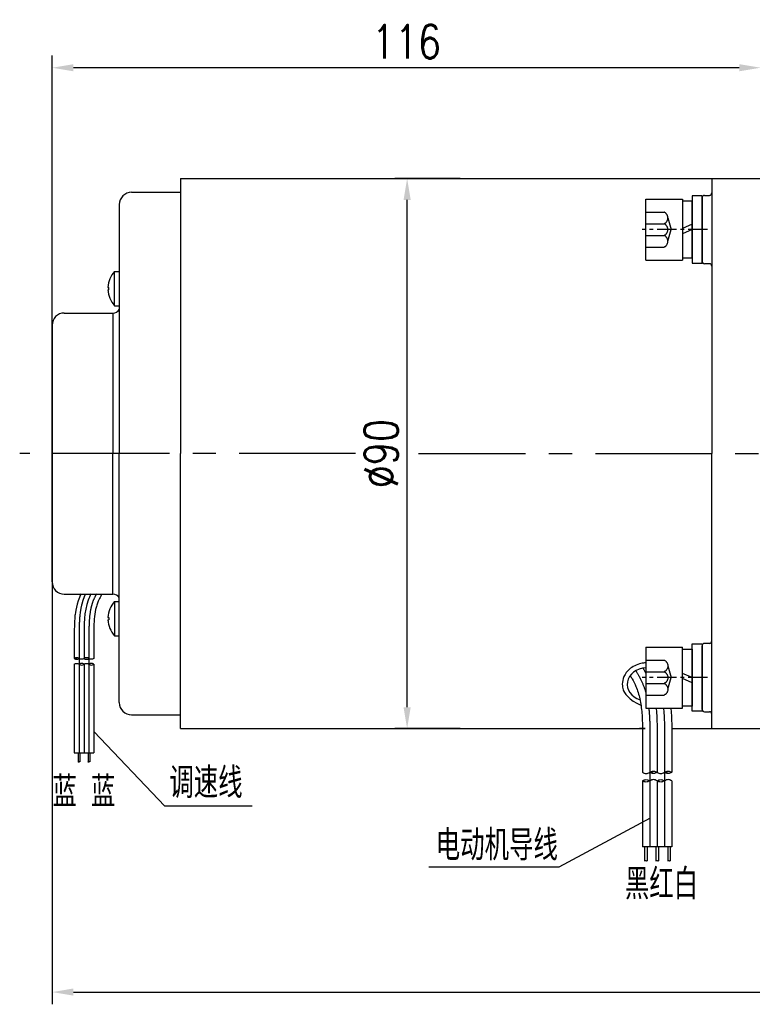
# Model space of a CAD drawing. Header units: inches. Extents: x 837 to 6223, y -2862 to 3098.
# Tile 95 of 139: x 3572 to 3692, y 1553 to 1714. Entities that reach past the tile are written whole.
import ezdxf

# ---------------------------------------------------------------- set-up
doc = ezdxf.new("R2010")
doc.units = ezdxf.units.IN
doc.header["$LTSCALE"] = 10
doc.header["$MEASUREMENT"] = 0
doc.linetypes.add('CENTER', pattern=[10.16, 6.35, -1.27, 1.27, -1.27])
doc.linetypes.add('HIDDEN', pattern=[1.905, 1.27, -0.635])
for name, color, linetype in [('1轮廓实线层', 7, 'Continuous'), ('2细线层', 4, 'Continuous'), ('3中心线层', 1, 'CENTER'), ('4虚线层', 6, 'HIDDEN'), ('5剖面线层', 2, 'Continuous'), ('6文字层', 3, 'Continuous'), ('7标注层', 4, 'Continuous')]:
    doc.layers.add(name, color=color, linetype=linetype)
doc.styles.add('PC_TEXTSTYLE', font='isocp.shx', dxfattribs={"width": 0.8, "bigfont": 'HZFS.SHX'})
doc.styles.add('TH_GBDIM', font='romans.shx', dxfattribs={"width": 0.8, "bigfont": 'gbcbig.shx'})
doc.dimstyles.new('TH_GBDIM', dxfattribs={"dimtxt": 3.5, "dimasz": 2.5, "dimexe": 2, "dimexo": 0, "dimgap": 1, "dimtad": 1, "dimdec": 4, "dimdsep": 46, "dimtxsty": 'TH_GBDIM', "dimcen": 0.09, "dimclrd": 4, "dimclre": 4, "dimclrt": 3, "dimadec": 0, "dimazin": 0, "dimtfac": 1, "dimtdec": 4, "dimtmove": 0, "dimatfit": 3, "dimfxl": 1, "dimtzin": 0, "dimarcsym": 0})
pattern_1 = [(45, (3489.2311, 1391.786), (1.796051, -1.796051), [])]
pattern_2 = [(45, (3486.8311, 1391.786), (1.796051, -1.796051), [])]

# ---------------------------------------------------------------- blocks, each defined once
blk = doc.blocks.new('*D95')
at = {"layer": '7标注层', "color": 4, "lineweight": -2, "transparency": 16777216}
for p, q in [((3831.72, 1666.59), (3831.72, 1553.2)), ((3577.22, 1664.42), (3577.22, 1553.2)), ((3580.72, 1555.2), (3828.22, 1555.2))]:
    blk.add_line(p, q, dxfattribs=at)
at = {"layer": '7标注层', "color": 4, "transparency": 16777216}
for points in [[(3580.72, 1555.79), (3580.72, 1554.62), (3577.22, 1555.2)], [(3828.22, 1555.79), (3828.22, 1554.62), (3831.72, 1555.2)]]:
    blk.add_solid(points, dxfattribs=at)
at = {"layer": 'Defpoints', "color": 0, "transparency": 16777216}
for p in [(3831.72, 1666.59), (3577.22, 1664.42), (3831.72, 1555.2)]:
    blk.add_point(p, dxfattribs=at)
at = {"layer": '7标注层', "color": 3, "transparency": 16777216, "insert": (3704.47, 1559.45), "char_height": 5.5, "attachment_point": 5, "style": 'TH_GBDIM'}
blk.add_mtext('254.5', dxfattribs=at)
blk = doc.blocks.new('*D96')
at = {"layer": '7标注层', "color": 4, "lineweight": -2, "transparency": 16777216}
for p, q in [((3577.22, 1628.65), (3577.22, 1708.43)), ((3693.22, 1606.3), (3693.22, 1708.43)), ((3689.72, 1706.43), (3580.72, 1706.43))]:
    blk.add_line(p, q, dxfattribs=at)
at = {"layer": '7标注层', "color": 4, "transparency": 16777216}
for points in [[(3580.72, 1707.01), (3580.72, 1705.85), (3577.22, 1706.43)], [(3689.72, 1707.01), (3689.72, 1705.85), (3693.22, 1706.43)]]:
    blk.add_solid(points, dxfattribs=at)
at = {"layer": 'Defpoints', "color": 0, "transparency": 16777216}
for p in [(3577.22, 1706.43), (3577.22, 1628.65), (3693.22, 1606.3)]:
    blk.add_point(p, dxfattribs=at)
at = {"layer": '7标注层', "color": 3, "transparency": 16777216, "insert": (3635.22, 1710.68), "char_height": 5.5, "attachment_point": 5, "style": 'TH_GBDIM'}
blk.add_mtext('116', dxfattribs=at)
blk = doc.blocks.new('*D101')
at = {"layer": '7标注层', "color": 4, "lineweight": -2, "transparency": 16777216}
for p, q in [((3644.01, 1688.3), (3633.34, 1688.3)), ((3635.34, 1601.8), (3635.34, 1684.8)), ((3644.01, 1598.3), (3633.34, 1598.3))]:
    blk.add_line(p, q, dxfattribs=at)
at = {"layer": '7标注层', "color": 4, "transparency": 16777216}
for points in [[(3634.75, 1684.8), (3635.92, 1684.8), (3635.34, 1688.3)], [(3634.75, 1601.8), (3635.92, 1601.8), (3635.34, 1598.3)]]:
    blk.add_solid(points, dxfattribs=at)
at = {"layer": 'Defpoints', "color": 0, "transparency": 16777216}
for p in [(3635.34, 1688.3), (3644.01, 1688.3), (3644.01, 1598.3)]:
    blk.add_point(p, dxfattribs=at)
at = {"layer": '7标注层', "color": 3, "transparency": 16777216, "insert": (3631.09, 1643.3), "char_height": 5.5, "attachment_point": 5, "rotation": 90, "style": 'TH_GBDIM'}
blk.add_mtext('%%C90', dxfattribs=at)
blk = doc.blocks.new('GB／T70.1M6M10')
at = {"layer": '1轮廓实线层'}
for p, q in [((0, -5), (0, 5)), ((0, 5), (6, 5)), ((6, 5), (6, -5)), ((0, -5), (6, -5))]:
    blk.add_line(p, q, dxfattribs=at)
at = {"layer": '3中心线层', "ltscale": 0.05}
blk.add_line((10.11, 0), (-0.6, 0), dxfattribs=at)
at = {"layer": '4虚线层'}
for p, q in [((0, 2.86), (3, 2.86)), ((3.6, 1.91), (4.15, 0)), ((0, 0.95), (3, 0.95)), ((3.6, -1.91), (4.15, 0)), ((0, -0.95), (3, -0.95)), ((0, -2.86), (3, -2.86))]:
    blk.add_line(p, q, dxfattribs=at)
for centre in [(2.54, 1.91), (2.54, 0), (2.54, -1.91)]:
    blk.add_arc(centre, 1.06, 295.6298, 64.3702, dxfattribs=at)
blk = doc.blocks.new('GB848_6_1.6_R')
at = {"layer": '1轮廓实线层'}
for p, q in [((-3.2, 1.6), (-5.5, 1.6)), ((-5.5, 1.6), (-5.5, 0)), ((-5.5, 0), (-3.2, 0)), ((3.2, 1.6), (-3.2, 1.6)), ((-3.2, 0), (3.2, 0)), ((5.5, 1.6), (3.2, 1.6)), ((3.2, 0), (5.5, 0)), ((5.5, 0), (5.5, 1.6))]:
    blk.add_line(p, q, dxfattribs=at)
blk = doc.blocks.new('GB93_6_0.8_R')
at = {"layer": '1轮廓实线层'}
for p, q in [((4.65, 1.6), (-4.65, 1.6)), ((-4.65, 1.6), (-4.65, 0)), ((-4.65, 0), (4.65, 0)), ((0, 0), (-0.69, 1.6)), ((0.86, 0), (0.17, 1.6)), ((4.65, 0), (4.65, 1.6))]:
    blk.add_line(p, q, dxfattribs=at)

msp = doc.modelspace()

# ---------------------------------------------------------------- hatches: boundary and pattern name
at = {"layer": '5剖面线层'}
h = msp.add_hatch(dxfattribs=at)
h.set_pattern_fill('ANSI31', color=256, scale=0.533333, angle=90, style=0)
h.set_pattern_definition([(45, (3457.7721, 1476.8612), (1.197366, -1.197366), [])])
edge = h.paths.add_edge_path()
edge.add_spline(control_points=[(3581.65685, 1609.77943), (3581.52352, 1609.8461), (3581.25685, 1609.97943), (3580.99018, 1609.8461), (3580.85685, 1609.77943)], knot_values=[0, 0, 0, 0, 0.4216366, 0.843273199, 0.843273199, 0.843273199, 0.843273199], degree=3, periodic=0)
edge.add_spline(control_points=[(3580.85685, 1609.77943), (3580.99018, 1609.71277), (3581.25685, 1609.57944), (3581.52352, 1609.71277), (3581.65685, 1609.77943)], knot_values=[0, 0, 0, 0, 0.4216366, 0.843273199, 0.843273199, 0.843273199, 0.843273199], degree=3, periodic=0)
h = msp.add_hatch(dxfattribs=at)
h.set_pattern_fill('ANSI31', color=256, scale=0.533333, angle=90, style=0)
h.set_pattern_definition([(45, (3456.1721, 1476.8612), (1.197366, -1.197366), [])])
edge = h.paths.add_edge_path()
edge.add_spline(control_points=[(3583.25685, 1608.8461), (3583.39018, 1608.77944), (3583.65685, 1608.6461), (3583.92351, 1608.77944), (3584.05685, 1608.8461)], knot_values=[0, 0, 0, 0, 0.4216366, 0.843273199, 0.843273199, 0.843273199, 0.843273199], degree=3, periodic=0)
edge.add_spline(control_points=[(3584.05685, 1608.8461), (3583.92351, 1608.91277), (3583.65685, 1609.0461), (3583.39018, 1608.91277), (3583.25685, 1608.8461)], knot_values=[0, 0, 0, 0, 0.4216366, 0.843273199, 0.843273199, 0.843273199, 0.843273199], degree=3, periodic=0)
h = msp.add_hatch(dxfattribs=at)
h.set_pattern_fill('ANSI31', color=256, scale=0.8, angle=90, style=0)
h.set_pattern_definition(pattern_2)
edge = h.paths.add_edge_path()
edge.add_spline(control_points=[(3675.0584, 1589.7636), (3674.8584, 1589.6636), (3674.4584, 1589.4636), (3674.0584, 1589.6636), (3673.8584, 1589.7636)], knot_values=[0, 0, 0, 0, 0.632455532, 1.264911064, 1.264911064, 1.264911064, 1.264911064], degree=3, periodic=0)
edge.add_spline(control_points=[(3673.8584, 1589.7636), (3674.0584, 1589.8636), (3674.4584, 1590.0636), (3674.8584, 1589.8636), (3675.0584, 1589.7636)], knot_values=[0, 0, 0, 0, 0.632455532, 1.264911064, 1.264911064, 1.264911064, 1.264911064], degree=3, periodic=0)
h = msp.add_hatch(dxfattribs=at)
h.set_pattern_fill('ANSI31', color=256, scale=0.8, angle=90, style=0)
h.set_pattern_definition(pattern_2)
edge = h.paths.add_edge_path()
edge.add_spline(control_points=[(3675.0584, 1591.1636), (3675.2584, 1591.2636), (3675.6584, 1591.4636), (3676.0584, 1591.2636), (3676.2584, 1591.1636)], knot_values=[0, 0, 0, 0, 0.632455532, 1.264911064, 1.264911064, 1.264911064, 1.264911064], degree=3, periodic=0)
edge.add_spline(control_points=[(3676.2584, 1591.1636), (3676.0584, 1591.0636), (3675.6584, 1590.8636), (3675.2584, 1591.0636), (3675.0584, 1591.1636)], knot_values=[0, 0, 0, 0, 0.632455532, 1.264911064, 1.264911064, 1.264911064, 1.264911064], degree=3, periodic=0)
h = msp.add_hatch(dxfattribs=at)
h.set_pattern_fill('ANSI31', color=256, scale=0.8, angle=90, style=0)
h.set_pattern_definition(pattern_1)
edge = h.paths.add_edge_path()
edge.add_spline(control_points=[(3677.4584, 1589.7636), (3677.2584, 1589.6636), (3676.8584, 1589.4636), (3676.4584, 1589.6636), (3676.2584, 1589.7636)], knot_values=[0, 0, 0, 0, 0.632455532, 1.264911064, 1.264911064, 1.264911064, 1.264911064], degree=3, periodic=0)
edge.add_spline(control_points=[(3676.2584, 1589.7636), (3676.4584, 1589.8636), (3676.8584, 1590.0636), (3677.2584, 1589.8636), (3677.4584, 1589.7636)], knot_values=[0, 0, 0, 0, 0.632455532, 1.264911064, 1.264911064, 1.264911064, 1.264911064], degree=3, periodic=0)
h = msp.add_hatch(dxfattribs=at)
h.set_pattern_fill('ANSI31', color=256, scale=0.8, angle=90, style=0)
h.set_pattern_definition(pattern_1)
edge = h.paths.add_edge_path()
edge.add_spline(control_points=[(3677.4584, 1591.1636), (3677.6584, 1591.2636), (3678.0584, 1591.4636), (3678.4584, 1591.2636), (3678.6584, 1591.1636)], knot_values=[0, 0, 0, 0, 0.632455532, 1.264911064, 1.264911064, 1.264911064, 1.264911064], degree=3, periodic=0)
edge.add_spline(control_points=[(3678.6584, 1591.1636), (3678.4584, 1591.0636), (3678.0584, 1590.8636), (3677.6584, 1591.0636), (3677.4584, 1591.1636)], knot_values=[0, 0, 0, 0, 0.632455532, 1.264911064, 1.264911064, 1.264911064, 1.264911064], degree=3, periodic=0)

# ---------------------------------------------------------------- linework, layer by layer
for p, q in [((3598.21665, 1688.30245), (3598.21665, 1643.30245)), ((3685.21665, 1688.30245), (3693.21665, 1688.30245)), ((3685.21665, 1688.30245), (3685.21665, 1688.29946)), ((3685.21665, 1688.30245), (3685.21665, 1643.30245)), ((3683.61665, 1685.15262), (3683.61665, 1674.75262)), ((3588.21665, 1684.05245), (3588.21665, 1643.30245)), ((3587.41665, 1673.10245), (3588.21665, 1673.10245)), ((3587.41665, 1667.50245), (3587.41665, 1673.10245)), ((3586.35274, 1670.50245), (3586.51438, 1670.50245)), ((3586.51438, 1670.10245), (3586.51438, 1670.50245)), ((3586.35274, 1670.10245), (3586.51438, 1670.10245)), ((3587.41665, 1667.50245), (3588.21665, 1667.50245)), ((3587.16665, 1666.30245), (3587.16665, 1643.30245)), ((3577.21665, 1664.30245), (3577.21665, 1643.30245)), ((3577.21665, 1622.30245), (3577.21665, 1643.30245)), ((3587.16665, 1620.30245), (3587.16665, 1643.30245)), ((3588.21665, 1602.55245), (3588.21665, 1643.30245)), ((3598.21665, 1598.30245), (3598.21665, 1643.30245)), ((3685.21665, 1598.30245), (3685.21665, 1643.30245)), ((3587.41665, 1619.10245), (3588.21665, 1619.10245)), ((3587.41665, 1619.10245), (3587.41665, 1613.50245)), ((3586.35274, 1616.50245), (3586.51438, 1616.50245)), ((3586.35274, 1616.10245), (3586.51438, 1616.10245)), ((3586.51438, 1616.50245), (3586.51438, 1616.10245)), ((3587.41665, 1613.50245), (3588.21665, 1613.50245)), ((3683.61665, 1601.45828), (3683.61665, 1611.85828)), ((3685.21665, 1598.30245), (3685.21665, 1598.30545)), ((3685.21665, 1598.30245), (3693.21665, 1598.30245)), ((3685.21665, 1598.30245), (3693.21665, 1598.30245))]:
    msp.add_line(p, q)
at = {"color": 4}
for p, q in [((3609.98178, 1585.64188), (3595.6724, 1585.64188)), ((3660.17899, 1575.63656), (3638.89446, 1575.63656))]:
    msp.add_line(p, q, dxfattribs=at)
for centre, radius, start, end in [((3590.21665, 1684.05245), 2, 90, 180), ((3684.01665, 1685.15262), 0.4, 90, 180), ((3684.81665, 1685.95262), 0.4, 270, 0), ((3684.01665, 1674.75262), 0.4, 180, 270), ((3684.81665, 1673.95262), 0.4, 0, 90), ((3590.5504, 1670.30245), 4.20243, 138.2192821, 177.2721752), ((3590.5504, 1670.30245), 4.20243, 182.7278248, 221.7807179), ((3579.21665, 1664.30245), 2, 90, 180), ((3587.16665, 1667.55245), 1.25, 270, 327.1401196), ((3579.21665, 1622.30245), 2, 180, 270), ((3590.5504, 1616.30245), 4.20243, 138.2192821, 177.2721752), ((3587.16665, 1619.05245), 1.25, 32.8598804, 90), ((3590.5504, 1616.30245), 4.20243, 182.7278248, 221.7807179), ((3684.81665, 1612.65828), 0.4, 270, 0), ((3684.01665, 1611.85828), 0.4, 90, 180), ((3590.21665, 1602.55245), 2, 180, 270), ((3684.01665, 1601.45828), 0.4, 180, 270), ((3684.81665, 1600.65828), 0.4, 0, 90)]:
    msp.add_arc(centre, radius, start, end)
msp.add_ellipse((3674.6687, 1605.55774), major_axis=(3.30632, 0), ratio=0.821066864, start_param=1.64710212, end_param=4.339955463)
for points in [[(3598.21665, 1688.30245), (3673.4902, 1688.30245)], [(3673.4902, 1688.30245), (3685.21665, 1688.30245)], [(3590.21665, 1686.05245), (3598.21665, 1686.05245)], [(3684.01665, 1685.55262), (3684.81665, 1685.55262)], [(3684.81665, 1674.35262), (3684.01665, 1674.35262)], [(3579.21665, 1666.30245), (3587.16665, 1666.30245)], [(3579.21665, 1620.30245), (3587.16665, 1620.30245)], [(3684.81665, 1612.25828), (3684.01665, 1612.25828)], [(3590.21665, 1600.55245), (3598.21665, 1600.55245)], [(3684.01665, 1601.05828), (3684.81665, 1601.05828)], [(3673.4902, 1598.30245), (3673.79131, 1598.30245)], [(3678.6584, 1598.30245), (3685.21665, 1598.30245)]]:
    msp.add_open_spline(points, degree=1)
for points, degree, knots in [([(3674.41665, 1609.06552), (3674.14561, 1609.05143), (3673.87606, 1609.01458), (3672.90812, 1608.79535), (3672.24844, 1608.47219), (3671.34634, 1607.67959), (3671.03933, 1607.27519), (3670.65785, 1606.42677), (3670.56238, 1605.99263), (3670.56238, 1605.55774), (3670.56238, 1605.25275), (3670.60891, 1604.94789), (3670.81279, 1604.28686), (3671.63975, 1602.9269), (3673.62019, 1602.14768)], 3, [4.776022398, 4.776022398, 4.776022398, 4.776022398, 4.981541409, 4.981541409, 5.531630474, 5.531630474, 5.929523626, 5.929523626, 6.283185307, 6.283185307, 6.283185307, 6.53120978, 6.53120978, 6.843963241, 6.843963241, 6.843963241, 6.843963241]), ([(3598.21665, 1598.30245), (3673.4902, 1598.30245), (3673.86491, 1598.30245)], 1, [0, 0, 0.8652131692, 0.8695201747, 0.8695201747])]:
    msp.add_open_spline(points, degree=degree, knots=knots)
at = {"layer": '1轮廓实线层'}
for p, q in [((3580.85685, 1613.08411), (3580.85685, 1609.77943)), ((3582.45685, 1613.08411), (3582.45685, 1609.77943)), ((3584.05685, 1613.08411), (3584.05685, 1609.77943)), ((3580.85685, 1608.8461), (3580.85685, 1594.36133)), ((3582.45685, 1608.8461), (3582.45685, 1594.36133)), ((3584.05685, 1608.8461), (3584.05685, 1594.36133)), ((3673.8584, 1596.12062), (3673.8584, 1591.1636)), ((3676.2584, 1596.12062), (3676.2584, 1591.1636)), ((3678.6584, 1596.12062), (3678.6584, 1591.1636)), ((3580.85685, 1594.36133), (3584.05685, 1594.36133)), ((3581.50936, 1594.36133), (3581.50936, 1592.85166)), ((3581.77602, 1594.36133), (3581.77602, 1592.85166)), ((3583.12724, 1594.36133), (3583.12724, 1592.85166)), ((3583.39391, 1594.36133), (3583.39391, 1592.85166)), ((3673.8584, 1589.7636), (3673.8584, 1578.95194)), ((3676.2584, 1589.7636), (3676.2584, 1578.95194)), ((3678.6584, 1589.7636), (3678.6584, 1578.95194)), ((3678.6584, 1578.95194), (3673.8584, 1578.95194)), ((3674.2179, 1578.95194), (3674.2179, 1576.68744)), ((3674.6179, 1578.95194), (3674.6179, 1576.68744)), ((3676.0695, 1578.95194), (3676.0695, 1576.68744)), ((3676.50251, 1578.95194), (3676.50251, 1576.68744)), ((3678.00645, 1578.95194), (3678.00645, 1576.68744)), ((3678.40645, 1578.95194), (3678.40645, 1576.68744))]:
    msp.add_line(p, q, dxfattribs=at)
for points, knots in [([(3581.93652, 1620.33413), (3581.21127, 1618.81993), (3580.99633, 1617.20942), (3580.8403, 1615.60127), (3580.84571, 1614.4274), (3580.8556, 1613.22198), (3580.85626, 1613.14605), (3580.85691, 1613.07033)], [12.829040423, 12.829040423, 12.829040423, 12.829040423, 14.965411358, 14.965411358, 21.076594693, 21.076594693, 21.488617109, 21.488617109, 21.488617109, 21.488617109]), ([(3583.56538, 1620.33413), (3583.38029, 1619.97105), (3582.41642, 1617.77856), (3582.4382, 1615.24896), (3582.45685, 1613.08411)], [7.723009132, 7.723009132, 7.723009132, 7.723009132, 9.707911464, 21.488617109, 21.488617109, 21.488617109, 21.488617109]), ([(3585.40981, 1620.30245), (3585.2963, 1620.17232), (3585.24297, 1620.08053), (3585.03286, 1619.70672), (3584.89232, 1619.42727), (3584.67666, 1618.92807), (3584.59516, 1618.71003), (3584.45158, 1618.25483), (3584.38978, 1618.01926), (3584.2312, 1617.28851), (3584.16148, 1616.76908), (3584.07435, 1615.67619), (3584.05694, 1615.10307), (3584.04866, 1614.05034), (3584.05265, 1613.57846), (3584.05679, 1613.09789)], [5.984187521, 5.984187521, 5.984187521, 5.984187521, 6.666441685, 6.666441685, 8.771804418, 8.771804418, 10.455411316, 10.455411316, 12.139018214, 12.139018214, 15.506232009, 15.506232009, 18.873445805, 18.873445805, 21.488617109, 21.488617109, 21.488617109, 21.488617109]), ([(3671.82896, 1606.94814), (3671.99921, 1606.75294), (3672.07921, 1606.61527), (3672.39438, 1606.05455), (3672.60519, 1605.63536), (3672.92868, 1604.88657), (3673.05092, 1604.55951), (3673.2663, 1603.87671), (3673.35899, 1603.52335), (3673.59686, 1602.42723), (3673.70145, 1601.64807), (3673.83214, 1600.00875), (3673.85826, 1599.14907), (3673.87068, 1597.56997), (3673.8647, 1596.86215), (3673.85849, 1596.14129)], [5.984187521, 5.984187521, 5.984187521, 5.984187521, 6.666441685, 6.666441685, 8.771804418, 8.771804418, 10.455411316, 10.455411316, 12.139018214, 12.139018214, 15.506232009, 15.506232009, 18.873445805, 18.873445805, 21.488617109, 21.488617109, 21.488617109, 21.488617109]), ([(3678.51284, 1601.65228), (3678.68312, 1599.87569), (3678.67503, 1598.12561), (3678.66027, 1596.32742), (3678.65929, 1596.21352), (3678.65831, 1596.09995)], [15.001278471, 15.001278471, 15.001278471, 15.001278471, 21.076594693, 21.076594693, 21.488617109, 21.488617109, 21.488617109, 21.488617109])]:
    msp.add_open_spline(points, degree=3, knots=knots, dxfattribs=at)
for points in [[(3581.65685, 1609.77943), (3581.25685, 1609.91277), (3580.85685, 1609.77943)], [(3580.85685, 1609.77943), (3581.25685, 1609.6461), (3581.65685, 1609.77943)], [(3582.45685, 1609.77943), (3582.05685, 1609.6461), (3581.65685, 1609.77943)], [(3583.25685, 1609.77943), (3582.85685, 1609.91277), (3582.45685, 1609.77943)], [(3582.45685, 1609.77943), (3582.85685, 1609.6461), (3583.25685, 1609.77943)], [(3584.05685, 1609.77943), (3583.65685, 1609.6461), (3583.25685, 1609.77943)], [(3580.85685, 1608.8461), (3581.25685, 1608.97944), (3581.65685, 1608.8461)], [(3582.45685, 1608.8461), (3582.05685, 1608.97944), (3581.65685, 1608.8461)], [(3581.65685, 1608.8461), (3582.05685, 1608.71277), (3582.45685, 1608.8461)], [(3582.45685, 1608.8461), (3582.85685, 1608.97944), (3583.25685, 1608.8461)], [(3584.05685, 1608.8461), (3583.65685, 1608.97944), (3583.25685, 1608.8461)], [(3583.25685, 1608.8461), (3583.65685, 1608.71277), (3584.05685, 1608.8461)], [(3673.8584, 1591.1636), (3674.4584, 1590.9636), (3675.0584, 1591.1636)], [(3673.8584, 1589.7636), (3674.4584, 1589.9636), (3675.0584, 1589.7636)], [(3675.0584, 1591.1636), (3675.6584, 1591.3636), (3676.2584, 1591.1636)], [(3676.2584, 1591.1636), (3675.6584, 1590.9636), (3675.0584, 1591.1636)], [(3676.2584, 1589.7636), (3675.6584, 1589.9636), (3675.0584, 1589.7636)], [(3676.2584, 1591.1636), (3676.8584, 1590.9636), (3677.4584, 1591.1636)], [(3676.2584, 1589.7636), (3676.8584, 1589.9636), (3677.4584, 1589.7636)], [(3677.4584, 1591.1636), (3678.0584, 1591.3636), (3678.6584, 1591.1636)], [(3678.6584, 1591.1636), (3678.0584, 1590.9636), (3677.4584, 1591.1636)], [(3678.6584, 1589.7636), (3678.0584, 1589.9636), (3677.4584, 1589.7636)], [(3675.0584, 1589.7636), (3674.4584, 1589.5636), (3673.8584, 1589.7636)], [(3677.4584, 1589.7636), (3676.8584, 1589.5636), (3676.2584, 1589.7636)]]:
    msp.add_spline(points, degree=3, dxfattribs=at)
for points in [[(3673.93554, 1608.20487), (3674.11501, 1607.89205), (3674.27411, 1607.60598), (3674.41665, 1607.33859)], [(3676.10073, 1601.65228), (3676.29057, 1599.85535), (3676.27448, 1597.98799), (3676.2584, 1596.12062)]]:
    msp.add_open_spline(points, degree=3, dxfattribs=at)
at = {"layer": '2细线层'}
for points in [[(3581.77602, 1592.85166), (3581.64926, 1592.87912), (3581.53239, 1592.82555), (3581.50936, 1592.85166)], [(3583.39391, 1592.85166), (3583.26715, 1592.87912), (3583.15028, 1592.82555), (3583.12724, 1592.85166)], [(3674.2179, 1576.68744), (3674.40804, 1576.72863), (3674.58335, 1576.64828), (3674.6179, 1576.68744)], [(3676.0695, 1576.68744), (3676.29265, 1576.72863), (3676.46796, 1576.64828), (3676.50251, 1576.68744)], [(3678.00645, 1576.68744), (3678.19659, 1576.72863), (3678.3719, 1576.64828), (3678.40645, 1576.68744)]]:
    msp.add_spline(points, degree=3, dxfattribs=at)
at = {"layer": '3中心线层', "ltscale": 0.3}
for p, q in [((3626.90037, 1643.30245), (3571.91155, 1643.30245)), ((3715.69482, 1643.30245), (3637.22494, 1643.25671))]:
    msp.add_line(p, q, dxfattribs=at)
at = {"layer": '3中心线层'}
for p, q in [((3581.65685, 1613.08411), (3581.65685, 1609.77943)), ((3583.25685, 1613.08411), (3583.25685, 1609.77943)), ((3581.65685, 1609.77943), (3581.65685, 1594.36133)), ((3583.25685, 1609.77943), (3583.25685, 1594.36133)), ((3675.0584, 1596.12062), (3675.0584, 1591.1636)), ((3677.4584, 1596.12062), (3677.4584, 1591.1636)), ((3675.0584, 1591.1636), (3675.0584, 1578.95194)), ((3677.4584, 1591.1636), (3677.4584, 1578.95194))]:
    msp.add_line(p, q, dxfattribs=at)
for points, knots in [([(3582.6819, 1620.33413), (3582.57442, 1620.11848), (3582.49735, 1619.93637), (3582.3455, 1619.54216), (3582.27234, 1619.32985), (3582.1424, 1618.90378), (3582.085, 1618.6893), (3581.9328, 1618.04256), (3581.85796, 1617.60721), (3581.6856, 1616.2423), (3581.65494, 1615.30562), (3581.64921, 1613.94174), (3581.65317, 1613.50755), (3581.65688, 1613.07722)], [8.393695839, 8.393695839, 8.393695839, 8.393695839, 9.438937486, 9.438937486, 10.617029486, 10.617029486, 11.795121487, 11.795121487, 14.151305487, 14.151305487, 19.146851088, 19.146851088, 21.488617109, 21.488617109, 21.488617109, 21.488617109]), ([(3584.46812, 1620.33413), (3584.40357, 1620.21809), (3584.34713, 1620.11246), (3584.09967, 1619.62912), (3583.93696, 1619.25171), (3583.7391, 1618.66397), (3583.68084, 1618.46423), (3583.57706, 1618.05493), (3583.53189, 1617.84636), (3583.38984, 1617.07723), (3583.32831, 1616.49428), (3583.25802, 1615.2941), (3583.2496, 1614.67704), (3583.25119, 1613.73138), (3583.25405, 1613.41219), (3583.25682, 1613.091)], [6.798809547, 6.798809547, 6.798809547, 6.798809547, 7.531590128, 7.531590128, 10.145881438, 10.145881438, 11.468391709, 11.468391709, 12.79090198, 12.79090198, 16.266982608, 16.266982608, 19.743063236, 19.743063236, 21.488617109, 21.488617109, 21.488617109, 21.488617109]), ([(3672.78345, 1607.7879), (3673.11263, 1607.23274), (3673.31741, 1606.86934), (3673.79417, 1605.93814), (3674.03822, 1605.37202), (3674.30081, 1604.59201), (3674.361, 1604.39596), (3674.41665, 1604.19732)], [5.846938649, 5.846938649, 5.846938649, 5.846938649, 7.531590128, 7.531590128, 10.145881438, 10.145881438, 11.014700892, 11.014700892, 11.014700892, 11.014700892]), ([(3674.89378, 1601.65228), (3674.94202, 1601.22079), (3674.97782, 1600.78142), (3675.05664, 1599.43561), (3675.06926, 1598.51001), (3675.06688, 1597.09152), (3675.06259, 1596.61274), (3675.05844, 1596.13096)], [14.545912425, 14.545912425, 14.545912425, 14.545912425, 16.266982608, 16.266982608, 19.743063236, 19.743063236, 21.488617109, 21.488617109, 21.488617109, 21.488617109]), ([(3677.30719, 1601.65228), (3677.42759, 1600.45684), (3677.4621, 1599.25396), (3677.46986, 1597.40707), (3677.46391, 1596.75578), (3677.45835, 1596.11029)], [14.864748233, 14.864748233, 14.864748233, 14.864748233, 19.146851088, 19.146851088, 21.488617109, 21.488617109, 21.488617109, 21.488617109])]:
    msp.add_open_spline(points, degree=3, knots=knots, dxfattribs=at)
at = {"layer": '7标注层'}
for points in [[(3584.05685, 1597.81325), (3595.6724, 1585.64188)], [(3675.11098, 1583.68273), (3660.17899, 1575.63656)]]:
    msp.add_lwpolyline(points, dxfattribs=at)

# ---------------------------------------------------------------- block references
at = {"layer": '1轮廓实线层'}
for name, rotation in [('GB848_6_1.6_R', 270), ('GB93_6_0.8_R', 89.99999999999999)]:
    msp.add_blockref(name, (3682.01665, 1679.95262), dxfattribs=dict(at, rotation=rotation))
msp.add_blockref('GB／T70.1M6M10', (3674.41665, 1679.95262), dxfattribs=at)
at = {"layer": '1轮廓实线层', "xscale": -1}
for name, p, rotation in [('GB／T70.1M6M10', (3674.41665, 1606.65228), 179.9999986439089), ('GB93_6_0.8_R', (3682.01665, 1606.65228), 89.99999864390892), ('GB848_6_1.6_R', (3682.01665, 1606.65228), 269.9999986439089)]:
    msp.add_blockref(name, p, dxfattribs=dict(at, rotation=rotation))

# ---------------------------------------------------------------- texts
at = {"layer": '6文字层', "color": 7, "char_height": 5, "style": 'PC_TEXTSTYLE'}
for s, insert, width, attachment_point in [('{\\C3;调速线}', (3596.40374, 1591.93858), 15.5208913, 1), ('{\\C3;蓝 蓝}', (3577.2717, 1590.46007), 12.1550937, 1), ('{\\C3;电动机导线}', (3660.01988, 1581.7267), 23.2813602, 3), ('{\\C3;黑红白}', (3670.98121, 1575.37134), 18.2326587, 1)]:
    msp.add_mtext(s, dxfattribs=dict(at, insert=insert, width=width, attachment_point=attachment_point))

# ---------------------------------------------------------------- dimensions: what is measured, and where the dimension line sits
at = {"layer": '7标注层'}
dim = msp.add_linear_dim(base=(3577.21665, 1706.43108), p1=(3693.21665, 1606.30245), p2=(3577.21665, 1628.64983), angle=180, dimstyle='TH_GBDIM', override={"dimtxt": 5.5, "dimasz": 3.5, "dimgap": 1.5, "dimtad": 1, "dimjust": 0, "dimdec": 1, "dimlfac": 1, "dimse1": 0, "dimse2": 0, "dimsd1": 0, "dimsd2": 0, "dimadec": 1}, dxfattribs=at)
dim.commit()
dim.dimension.update_dxf_attribs({"geometry": '*D96', "text_midpoint": (3635.21665, 1706.43108), "dimtype": 160})
dim = msp.add_linear_dim(base=(3635.33804, 1688.30245), p1=(3644.0073, 1598.30245), p2=(3644.0073, 1688.30245), angle=90, text='%%C<>', dimstyle='TH_GBDIM', override={"dimtxt": 5.5, "dimasz": 3.5, "dimgap": 1.5, "dimdec": 1, "dimadec": 1}, dxfattribs=at)
dim.commit()
dim.dimension.update_dxf_attribs({"geometry": '*D101', "text_midpoint": (3635.33804, 1643.30245), "dimtype": 160})
dim = msp.add_linear_dim(base=(3831.71665, 1555.20212), p1=(3577.22008, 1664.41951), p2=(3831.71665, 1666.58901), dimstyle='TH_GBDIM', override={"dimtxt": 5.5, "dimasz": 3.5, "dimgap": 1.5, "dimtad": 1, "dimjust": 0, "dimdec": 1, "dimlfac": 1, "dimse1": 0, "dimse2": 0, "dimsd1": 0, "dimsd2": 0, "dimadec": 1}, dxfattribs=at)
dim.commit()
dim.dimension.update_dxf_attribs({"geometry": '*D95', "text_midpoint": (3704.46837, 1555.20212), "dimtype": 160})

doc.saveas('drawing.dxf')
